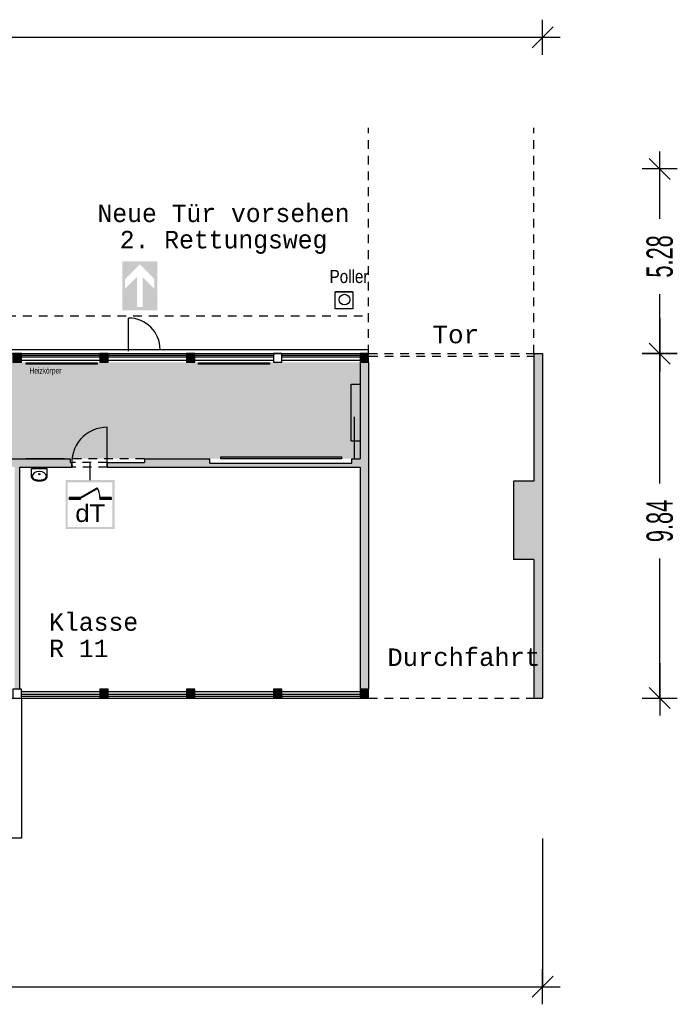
# Model space of a CAD drawing. Header units: metres. Extents: x -5 to 103, y -16 to 22.
# Tile 23 of 23: x 84 to 103, y -11 to 17. Entities that reach past the tile are written whole.
import ezdxf

# ---------------------------------------------------------------- set-up
doc = ezdxf.new("R2010")
doc.units = ezdxf.units.M
doc.header["$PDMODE"] = 65
for name, pattern in [('AUSGEZOGEN', [0]), ('LINIE_2', [0.45, 0.25, -0.2]), ('LINIE_9', [0.0003, 0, -0.0003])]:
    doc.linetypes.add(name, pattern=pattern)
for name, color, linetype, lineweight in [('XR$1$003ANVE1_ANSICHT_VERDECKT_1', 8, 'Continuous', 13), ('XR$1$003METX_RAUMBESCHRIFTUNG_ENT', 7, 'Continuous', 13), ('XR$1$003STTXT_BAUTEILBESCHRIFTUNG', 7, 'Continuous', 13), ('XR$1$003UZ013_BETON_STAHLBETON', 8, 'Continuous', 13), ('XR$1$003WN111_ALLGEMEIN', 7, 'Continuous', 13), ('XR$1$004FE2DD_ZWEIDIMENSIONAL', 4, 'Continuous', 13), ('XR$1$004FEGLA_GLAS', 4, 'Continuous', 13), ('XR$1$004TT111_ALLGEMEIN', 7, 'Continuous', 13), ('XR$1$004TT2DD_ZWEIDIMENSIONAL', 4, 'Continuous', 13), ('XR$1$004TTSYM_OEFFNUNGSSYMBOL', 4, 'Continuous', 13), ('XR$1$005BM999_SONSTIGES', 8, 'Continuous', 13), ('XR$1$005BMENT_ENTWURF', 8, 'Continuous', 13), ('XR$1$005BSENT_ENTWURF', 7, 'Continuous', 13), ('XR$2$STANDARD', 7, 'Continuous', 25)]:
    doc.layers.add(name, color=color, linetype=linetype, lineweight=lineweight)
doc.styles.add('ARIAL', font='ARIAL.TTF')
doc.styles.add('LUCIDACONSOLE', font='LUCON.TTF')
doc.dimstyles.new('_DIMSTYLE_2', dxfattribs={"dimtxt": 0.75, "dimasz": 1, "dimexe": 0, "dimexo": 1e-06, "dimgap": 0.375, "dimtad": 0, "dimrnd": 0.01, "dimzin": 4, "dimdsep": 46, "dimtxsty": 'Standard', "dimblk1": 'ALL_ML_STRICH', "dimblk2": 'ALL_ML_STRICH', "dimsah": 1, "dimcen": 0, "dimse1": 1, "dimse2": 1, "dimadec": 0, "dimazin": 0, "dimtfac": 1, "dimtdec": 0, "dimtix": 1, "dimtmove": 2, "dimatfit": 3, "dimfxl": 1, "dimtzin": 0, "dimlwd": 0, "dimlwe": 25, "dimarcsym": 0})
doc.dimstyles.new('_DIMSTYLE_3', dxfattribs={"dimtxt": 0.75, "dimasz": 1, "dimexe": 0, "dimexo": 1e-06, "dimgap": 0.375, "dimtad": 0, "dimrnd": 0.01, "dimzin": 4, "dimdsep": 46, "dimtxsty": 'Standard', "dimblk1": 'ALL_ML_STRICH', "dimblk2": 'ALL_ML_STRICH', "dimsah": 1, "dimcen": 0, "dimse1": 1, "dimse2": 1, "dimadec": 0, "dimazin": 0, "dimtfac": 1, "dimtdec": 0, "dimtix": 1, "dimtmove": 2, "dimatfit": 3, "dimfxl": 1, "dimtzin": 0, "dimlwd": 0, "dimlwe": 25, "dimarcsym": 0})
doc.dimstyles.new('_DIMSTYLE_4', dxfattribs={"dimtxt": 0.75, "dimasz": 1, "dimexe": 0, "dimexo": 0, "dimgap": 0.375, "dimtad": 0, "dimrnd": 0.01, "dimzin": 4, "dimdsep": 46, "dimtxsty": 'Standard', "dimblk1": 'ALL_ML_STRICH', "dimblk2": 'ALL_ML_STRICH', "dimsah": 1, "dimcen": 0, "dimadec": 0, "dimazin": 0, "dimtfac": 1, "dimtdec": 0, "dimtix": 1, "dimtmove": 2, "dimatfit": 3, "dimfxl": 1, "dimtzin": 0, "dimlwd": 0, "dimlwe": 25, "dimarcsym": 0})

# ---------------------------------------------------------------- blocks, each defined once
blk = doc.blocks.new('ALL_ML_STRICH')
at = {"color": 0, "linetype": 'ByBlock', "lineweight": -2}
for p, q in [((-0.3, -0.3), (0.3, 0.3)), ((0, -0.5), (0, 0.5)), ((-1, 0), (0.5, 0))]:
    blk.add_line(p, q, dxfattribs=at)
blk = doc.blocks.new('*D4')
at = {"layer": 'DEFPOINTS', "color": 0, "linetype": 'AUSGEZOGEN', "lineweight": 25}
for p in [(99.376, 7.264), (99.376, -2.581), (102.724, -2.581)]:
    blk.add_point(p, dxfattribs=at)
at = {"layer": 'XR$2$STANDARD', "color": 0, "linetype": 'AUSGEZOGEN', "lineweight": -2}
for p, q in [((102.724, 3.554), (102.724, 7.264)), ((102.724, -2.581), (102.724, 1.404))]:
    blk.add_line(p, q, dxfattribs=at)
at = {"layer": 'XR$2$STANDARD', "color": 0, "linetype": 'AUSGEZOGEN', "lineweight": 25}
for p, rotation in [((102.724, 7.264), 90), ((102.724, -2.581), -90.00000000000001)]:
    blk.add_blockref('ALL_ML_STRICH', p, dxfattribs=dict(at, rotation=rotation))
at = {"layer": 'XR$2$STANDARD', "color": 0, "linetype": 'AUSGEZOGEN', "lineweight": 25, "insert": (102.724, 2.479), "char_height": 0.75, "width": 1.86375, "attachment_point": 5, "rotation": 90}
blk.add_mtext('\\W0.62;\\A1;{9.84\\H0.495000;\\S^ ;}', dxfattribs=at)
blk = doc.blocks.new('*D5')
at = {"layer": 'DEFPOINTS', "color": 0, "linetype": 'AUSGEZOGEN', "lineweight": 25}
for p in [(64.238, 12.539), (99.376, 7.264), (102.724, 7.264)]:
    blk.add_point(p, dxfattribs=at)
at = {"layer": 'XR$2$STANDARD', "color": 0, "linetype": 'AUSGEZOGEN', "lineweight": -2}
for p, q in [((102.724, 11.114), (102.724, 12.539)), ((102.724, 7.264), (102.724, 8.964))]:
    blk.add_line(p, q, dxfattribs=at)
at = {"layer": 'XR$2$STANDARD', "color": 0, "linetype": 'AUSGEZOGEN', "lineweight": 25}
for p, rotation in [((102.724, 12.539), 90), ((102.724, 7.264), -90.00000000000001)]:
    blk.add_blockref('ALL_ML_STRICH', p, dxfattribs=dict(at, rotation=rotation))
at = {"layer": 'XR$2$STANDARD', "color": 0, "linetype": 'AUSGEZOGEN', "lineweight": 25, "insert": (102.724, 10.039), "char_height": 0.75, "width": 1.86375, "attachment_point": 5, "rotation": 90}
blk.add_mtext('\\W0.62;\\A1;{5.28\\H0.495000;\\S^ ;}', dxfattribs=at)
blk = doc.blocks.new('*D8')
at = {"layer": 'DEFPOINTS', "color": 0, "linetype": 'AUSGEZOGEN', "lineweight": 25}
for p in [(64.238, 16.304), (64.238, 12.539), (99.376, 7.264)]:
    blk.add_point(p, dxfattribs=at)
at = {"layer": 'XR$2$STANDARD', "color": 0, "linetype": 'AUSGEZOGEN', "lineweight": -2}
for p, q in [((64.238, 16.304), (80.62, 16.304)), ((83.213, 16.304), (99.376, 16.304))]:
    blk.add_line(p, q, dxfattribs=at)
at = {"layer": 'XR$2$STANDARD', "color": 0, "linetype": 'AUSGEZOGEN', "lineweight": 25, "rotation": 180}
blk.add_blockref('ALL_ML_STRICH', (64.238, 16.304), dxfattribs=at)
at = {"layer": 'XR$2$STANDARD', "color": 0, "linetype": 'AUSGEZOGEN', "lineweight": 25}
blk.add_blockref('ALL_ML_STRICH', (99.376, 16.304), dxfattribs=at)
at = {"layer": 'XR$2$STANDARD', "color": 0, "linetype": 'AUSGEZOGEN', "lineweight": 25, "insert": (81.917, 16.304), "char_height": 0.75, "width": 2.32969, "attachment_point": 5}
blk.add_mtext('\\W0.62;\\A1;{35.14\\H0.495000;\\S^ ;}', dxfattribs=at)
blk = doc.blocks.new('*D9')
at = {"layer": 'DEFPOINTS', "color": 0, "linetype": 'AUSGEZOGEN', "lineweight": 25}
for p in [(38.696, -2.581), (99.376, -2.581), (38.696, -10.833)]:
    blk.add_point(p, dxfattribs=at)
at = {"layer": 'XR$2$STANDARD', "color": 0, "linetype": 'AUSGEZOGEN', "lineweight": -2}
for p, q in [((38.696, -6.596), (38.696, -10.833)), ((99.376, -6.596), (99.376, -10.833)), ((38.696, -10.833), (67.848, -10.833)), ((70.442, -10.833), (99.376, -10.833))]:
    blk.add_line(p, q, dxfattribs=at)
at = {"layer": 'XR$2$STANDARD', "color": 0, "linetype": 'AUSGEZOGEN', "lineweight": 25, "rotation": 180}
blk.add_blockref('ALL_ML_STRICH', (38.696, -10.833), dxfattribs=at)
at = {"layer": 'XR$2$STANDARD', "color": 0, "linetype": 'AUSGEZOGEN', "lineweight": 25}
blk.add_blockref('ALL_ML_STRICH', (99.376, -10.833), dxfattribs=at)
at = {"layer": 'XR$2$STANDARD', "color": 0, "linetype": 'AUSGEZOGEN', "lineweight": 25, "insert": (69.145, -10.833), "char_height": 0.75, "width": 2.32969, "attachment_point": 5}
blk.add_mtext('\\W0.62;\\A1;{60.68\\H0.495000;\\S^ ;}', dxfattribs=at)

msp = doc.modelspace()

# ---------------------------------------------------------------- hatches: boundary and pattern name
at = {"layer": 'XR$1$004TT111_ALLGEMEIN', "linetype": 'AUSGEZOGEN', "lineweight": 25}
for points in [[(84.486, 7.264), (84.486, 7.014), (84.246, 7.014), (84.246, 7.264)], [(86.966, 7.264), (86.966, 7.014), (86.726, 7.014), (86.726, 7.264)], [(89.446, 7.264), (89.446, 7.014), (89.206, 7.014), (89.206, 7.264)], [(94.406, 7.264), (94.406, 7.014), (94.166, 7.014), (94.166, 7.264)], [(99.376, 7.264), (99.376, -2.581), (99.126, -2.581), (99.126, 1.374), (98.546, 1.374), (98.546, 3.614), (99.126, 3.614), (99.126, 7.264)], [(94.166, 4.259), (94.166, 7.014), (94.406, 7.014), (94.406, -2.331), (94.166, -2.331), (94.166, 4.019), (93.289, 4.019), (93.289, 4.134), (93.926, 4.134), (93.926, 4.259)], [(85.928, 4.149), (85.928, 4.019), (84.441, 4.019), (84.441, -2.331), (84.291, -2.331), (84.291, 4.019), (76.903, 4.019), (76.903, 4.149), (77.966, 4.149), (77.966, 4.259), (79.866, 4.259), (79.866, 4.134), (83.926, 4.134), (83.926, 4.259), (85.876, 4.259), (85.876, 4.149)], [(92.435, 4.134), (93.445, 4.134), (93.445, 4.019), (92.435, 4.019), (86.953, 4.019), (86.938, 4.019), (86.938, 4.149), (88.001, 4.149), (88.001, 4.259), (89.866, 4.259), (89.866, 4.134)], [(86.966, -2.331), (86.966, -2.581), (86.726, -2.581), (86.726, -2.331)], [(89.446, -2.331), (89.446, -2.581), (89.206, -2.581), (89.206, -2.331)], [(91.926, -2.331), (91.926, -2.581), (91.686, -2.581), (91.686, -2.331)], [(94.406, -2.331), (94.406, -2.581), (94.166, -2.581), (94.166, -2.331)]]:
    msp.add_hatch(color=0, dxfattribs=at).paths.add_polyline_path(points, flags=16)
at = {"layer": 'XR$2$STANDARD', "linetype": 'AUSGEZOGEN', "lineweight": 25, "true_color": 0x00c600}
for points in [[(87.789, 9.451), (87.449, 9.111), (87.449, 9.393), (87.869, 9.813), (87.869, 9.896), (87.369, 9.896), (87.369, 8.496), (87.869, 8.496), (87.869, 8.596), (87.789, 8.596)], [(88.369, 8.496), (88.369, 9.896), (87.869, 9.896), (87.869, 9.813), (88.289, 9.393), (88.289, 9.111), (87.949, 9.451), (87.949, 8.596), (87.869, 8.596), (87.869, 8.496)]]:
    msp.add_hatch(color=92, dxfattribs=at).paths.add_polyline_path(points)
at = {"layer": 'XR$2$STANDARD', "linetype": 'AUSGEZOGEN', "lineweight": 25, "true_color": 0xc4ffc4}
msp.add_hatch(color=254, dxfattribs=at).paths.add_polyline_path([(79.384, 7.014), (79.384, 4.259), (94.166, 4.259), (94.166, 7.014)])
at = {"layer": 'XR$2$STANDARD', "linetype": 'AUSGEZOGEN', "lineweight": 13}
h = msp.add_hatch(color=6, dxfattribs=at)
h.paths.add_polyline_path([(88.073, 6.854), (88.067, 6.854), (88.061, 6.854), (88.055, 6.854), (88.049, 6.853), (88.043, 6.853), (88.037, 6.852), (88.032, 6.852), (88.026, 6.851), (88.02, 6.85), (88.014, 6.849), (88.008, 6.848), (88.003, 6.847), (87.997, 6.845), (87.991, 6.844), (87.985, 6.843), (87.98, 6.841), (87.974, 6.839), (87.968, 6.838), (87.963, 6.836), (87.957, 6.834), (87.952, 6.832), (87.946, 6.83), (87.941, 6.827), (87.935, 6.825), (87.93, 6.822), (87.925, 6.82), (87.919, 6.817), (87.914, 6.815), (87.909, 6.812), (87.904, 6.809), (87.899, 6.806), (87.894, 6.803), (87.889, 6.8), (87.884, 6.796), (87.879, 6.793), (87.874, 6.79), (87.869, 6.786), (87.865, 6.782), (87.86, 6.779), (87.856, 6.775), (87.851, 6.771), (87.847, 6.767), (87.842, 6.763), (87.838, 6.759), (87.834, 6.755), (87.83, 6.751), (87.826, 6.747), (87.822, 6.742), (87.818, 6.738), (87.814, 6.733), (87.81, 6.729), (87.806, 6.724), (87.803, 6.72), (87.799, 6.715), (87.796, 6.71), (87.793, 6.705), (87.789, 6.7), (87.786, 6.695), (87.783, 6.69), (87.78, 6.685), (87.777, 6.68), (87.774, 6.675), (87.772, 6.67), (87.769, 6.664), (87.766, 6.659), (87.764, 6.654), (87.762, 6.648), (87.759, 6.643), (87.757, 6.637), (87.755, 6.632), (87.753, 6.626), (87.751, 6.621), (87.75, 6.615), (87.748, 6.609), (87.746, 6.604), (87.745, 6.598), (87.743, 6.592), (87.742, 6.586), (87.741, 6.581), (87.74, 6.575), (87.739, 6.569), (87.738, 6.563), (87.737, 6.557), (87.737, 6.551), (87.736, 6.546), (87.736, 6.54), (87.735, 6.534), (87.735, 6.528), (87.735, 6.522), (87.735, 6.516), (87.735, 6.51), (87.735, 6.504), (87.735, 6.498), (87.736, 6.493), (87.736, 6.487), (87.737, 6.481), (87.737, 6.475), (87.738, 6.469), (87.739, 6.463), (87.74, 6.457), (87.741, 6.452), (87.742, 6.446), (87.743, 6.44), (87.745, 6.434), (87.746, 6.429), (87.748, 6.423), (87.75, 6.417), (87.751, 6.412), (87.753, 6.406), (87.755, 6.401), (87.757, 6.395), (87.759, 6.389), (87.762, 6.384), (87.764, 6.379), (87.766, 6.373), (87.769, 6.368), (87.772, 6.363), (87.774, 6.357), (87.777, 6.352), (87.78, 6.347), (87.783, 6.342), (87.786, 6.337), (87.789, 6.332), (87.793, 6.327), (87.796, 6.322), (87.799, 6.317), (87.803, 6.313), (87.806, 6.308), (87.81, 6.303), (87.814, 6.299), (87.818, 6.294), (87.822, 6.29), (87.826, 6.286), (87.83, 6.281), (87.834, 6.277), (87.838, 6.273), (87.842, 6.269), (87.847, 6.265), (87.851, 6.261), (87.856, 6.257), (87.86, 6.253), (87.865, 6.25), (87.869, 6.246), (87.874, 6.243), (87.879, 6.239), (87.884, 6.236), (87.889, 6.233), (87.894, 6.229), (87.899, 6.226), (87.904, 6.223), (87.909, 6.22), (87.914, 6.218), (87.919, 6.215), (87.925, 6.212), (87.93, 6.21), (87.935, 6.207), (87.941, 6.205), (87.946, 6.203), (87.952, 6.201), (87.957, 6.198), (87.963, 6.197), (87.968, 6.195), (87.974, 6.193), (87.98, 6.191), (87.985, 6.19), (87.991, 6.188), (87.997, 6.187), (88.003, 6.185), (88.008, 6.184), (88.014, 6.183), (88.02, 6.182), (88.026, 6.181), (88.032, 6.181), (88.037, 6.18), (88.043, 6.179), (88.049, 6.179), (88.055, 6.179), (88.061, 6.178), (88.067, 6.178), (88.073, 6.178), (88.079, 6.178), (88.085, 6.178), (88.09, 6.179), (88.096, 6.179), (88.102, 6.179), (88.108, 6.18), (88.114, 6.181), (88.12, 6.181), (88.126, 6.182), (88.131, 6.183), (88.137, 6.184), (88.143, 6.185), (88.149, 6.187), (88.155, 6.188), (88.16, 6.19), (88.166, 6.191), (88.172, 6.193), (88.177, 6.195), (88.183, 6.197), (88.188, 6.198), (88.194, 6.201), (88.199, 6.203), (88.205, 6.205), (88.21, 6.207), (88.216, 6.21), (88.221, 6.212), (88.226, 6.215), (88.231, 6.218), (88.237, 6.22), (88.242, 6.223), (88.247, 6.226), (88.252, 6.229), (88.257, 6.233), (88.262, 6.236), (88.267, 6.239), (88.271, 6.243), (88.276, 6.246), (88.281, 6.25), (88.286, 6.253), (88.29, 6.257), (88.295, 6.261), (88.299, 6.265), (88.303, 6.269), (88.308, 6.273), (88.312, 6.277), (88.316, 6.281), (88.32, 6.286), (88.324, 6.29), (88.328, 6.294), (88.332, 6.299), (88.335, 6.303), (88.339, 6.308), (88.343, 6.313), (88.346, 6.317), (88.35, 6.322), (88.353, 6.327), (88.356, 6.332), (88.359, 6.337), (88.363, 6.342), (88.366, 6.347), (88.368, 6.352), (88.371, 6.357), (88.374, 6.363), (88.377, 6.368), (88.379, 6.373), (88.382, 6.379), (88.384, 6.384), (88.386, 6.389), (88.388, 6.395), (88.39, 6.401), (88.392, 6.406), (88.394, 6.412), (88.396, 6.417), (88.398, 6.423), (88.399, 6.429), (88.401, 6.434), (88.402, 6.44), (88.403, 6.446), (88.405, 6.452), (88.406, 6.457), (88.407, 6.463), (88.408, 6.469), (88.408, 6.475), (88.409, 6.481), (88.41, 6.487), (88.41, 6.493), (88.41, 6.498), (88.411, 6.504), (88.411, 6.51), (88.411, 6.516), (88.411, 6.522), (88.411, 6.528), (88.41, 6.534), (88.41, 6.54), (88.41, 6.546), (88.409, 6.551), (88.408, 6.557), (88.408, 6.563), (88.407, 6.569), (88.406, 6.575), (88.405, 6.581), (88.403, 6.586), (88.402, 6.592), (88.401, 6.598), (88.399, 6.604), (88.398, 6.609), (88.396, 6.615), (88.394, 6.621), (88.392, 6.626), (88.39, 6.632), (88.388, 6.637), (88.386, 6.643), (88.384, 6.648), (88.382, 6.654), (88.379, 6.659), (88.377, 6.664), (88.374, 6.67), (88.371, 6.675), (88.368, 6.68), (88.366, 6.685), (88.363, 6.69), (88.359, 6.695), (88.356, 6.7), (88.353, 6.705), (88.35, 6.71), (88.346, 6.715), (88.343, 6.72), (88.339, 6.724), (88.335, 6.729), (88.332, 6.733), (88.328, 6.738), (88.324, 6.742), (88.32, 6.747), (88.316, 6.751), (88.312, 6.755), (88.308, 6.759), (88.303, 6.763), (88.299, 6.767), (88.295, 6.771), (88.29, 6.775), (88.286, 6.779), (88.281, 6.782), (88.276, 6.786), (88.271, 6.79), (88.267, 6.793), (88.262, 6.796), (88.257, 6.8), (88.252, 6.803), (88.247, 6.806), (88.242, 6.809), (88.237, 6.812), (88.231, 6.815), (88.226, 6.817), (88.221, 6.82), (88.216, 6.822), (88.21, 6.825), (88.205, 6.827), (88.199, 6.83), (88.194, 6.832), (88.188, 6.834), (88.183, 6.836), (88.177, 6.838), (88.172, 6.839), (88.166, 6.841), (88.16, 6.843), (88.155, 6.844), (88.149, 6.845), (88.143, 6.847), (88.137, 6.848), (88.131, 6.849), (88.126, 6.85), (88.12, 6.851), (88.114, 6.852), (88.108, 6.852), (88.102, 6.853), (88.096, 6.853), (88.09, 6.854), (88.085, 6.854), (88.079, 6.854)])
h.paths.add_polyline_path([(88.068, 6.816), (88.073, 6.816), (88.078, 6.816), (88.083, 6.816), (88.088, 6.815), (88.094, 6.815), (88.099, 6.815), (88.104, 6.814), (88.109, 6.813), (88.114, 6.813), (88.12, 6.812), (88.125, 6.811), (88.13, 6.81), (88.135, 6.809), (88.14, 6.808), (88.145, 6.807), (88.15, 6.805), (88.155, 6.804), (88.16, 6.803), (88.165, 6.801), (88.17, 6.799), (88.175, 6.798), (88.18, 6.796), (88.185, 6.794), (88.19, 6.792), (88.195, 6.79), (88.199, 6.788), (88.204, 6.785), (88.209, 6.783), (88.213, 6.781), (88.218, 6.778), (88.223, 6.776), (88.227, 6.773), (88.232, 6.77), (88.236, 6.767), (88.24, 6.764), (88.245, 6.762), (88.249, 6.758), (88.253, 6.755), (88.257, 6.752), (88.261, 6.749), (88.265, 6.746), (88.269, 6.742), (88.273, 6.739), (88.277, 6.735), (88.281, 6.732), (88.285, 6.728), (88.288, 6.724), (88.292, 6.72), (88.295, 6.717), (88.299, 6.713), (88.302, 6.709), (88.306, 6.705), (88.309, 6.701), (88.312, 6.696), (88.315, 6.692), (88.318, 6.688), (88.321, 6.684), (88.324, 6.679), (88.327, 6.675), (88.33, 6.67), (88.332, 6.666), (88.335, 6.661), (88.337, 6.657), (88.34, 6.652), (88.342, 6.647), (88.344, 6.643), (88.346, 6.638), (88.349, 6.633), (88.351, 6.628), (88.352, 6.623), (88.354, 6.619), (88.356, 6.614), (88.358, 6.609), (88.359, 6.604), (88.361, 6.599), (88.362, 6.594), (88.363, 6.589), (88.365, 6.584), (88.366, 6.578), (88.367, 6.573), (88.368, 6.568), (88.369, 6.563), (88.369, 6.558), (88.37, 6.553), (88.371, 6.547), (88.371, 6.542), (88.372, 6.537), (88.372, 6.532), (88.372, 6.527), (88.372, 6.521), (88.372, 6.516), (88.372, 6.511), (88.372, 6.506), (88.372, 6.5), (88.372, 6.495), (88.371, 6.49), (88.371, 6.485), (88.37, 6.48), (88.369, 6.474), (88.369, 6.469), (88.368, 6.464), (88.367, 6.459), (88.366, 6.454), (88.365, 6.449), (88.363, 6.444), (88.362, 6.439), (88.361, 6.434), (88.359, 6.429), (88.358, 6.424), (88.356, 6.419), (88.354, 6.414), (88.352, 6.409), (88.351, 6.404), (88.349, 6.399), (88.346, 6.394), (88.344, 6.39), (88.342, 6.385), (88.34, 6.38), (88.337, 6.375), (88.335, 6.371), (88.332, 6.366), (88.33, 6.362), (88.327, 6.357), (88.324, 6.353), (88.321, 6.349), (88.318, 6.344), (88.315, 6.34), (88.312, 6.336), (88.309, 6.332), (88.306, 6.328), (88.302, 6.324), (88.299, 6.32), (88.295, 6.316), (88.292, 6.312), (88.288, 6.308), (88.285, 6.304), (88.281, 6.301), (88.277, 6.297), (88.273, 6.293), (88.269, 6.29), (88.265, 6.287), (88.261, 6.283), (88.257, 6.28), (88.253, 6.277), (88.249, 6.274), (88.245, 6.271), (88.24, 6.268), (88.236, 6.265), (88.232, 6.262), (88.227, 6.259), (88.223, 6.257), (88.218, 6.254), (88.213, 6.252), (88.209, 6.249), (88.204, 6.247), (88.199, 6.245), (88.195, 6.242), (88.19, 6.24), (88.185, 6.238), (88.18, 6.236), (88.175, 6.235), (88.17, 6.233), (88.165, 6.231), (88.16, 6.23), (88.155, 6.228), (88.15, 6.227), (88.145, 6.225), (88.14, 6.224), (88.135, 6.223), (88.13, 6.222), (88.125, 6.221), (88.12, 6.22), (88.114, 6.219), (88.109, 6.219), (88.104, 6.218), (88.099, 6.218), (88.094, 6.217), (88.088, 6.217), (88.083, 6.217), (88.078, 6.217), (88.073, 6.217), (88.068, 6.217), (88.062, 6.217), (88.057, 6.217), (88.052, 6.217), (88.047, 6.218), (88.041, 6.218), (88.036, 6.219), (88.031, 6.219), (88.026, 6.22), (88.021, 6.221), (88.016, 6.222), (88.011, 6.223), (88.005, 6.224), (88, 6.225), (87.995, 6.227), (87.99, 6.228), (87.985, 6.23), (87.98, 6.231), (87.975, 6.233), (87.97, 6.235), (87.965, 6.236), (87.961, 6.238), (87.956, 6.24), (87.951, 6.242), (87.946, 6.245), (87.941, 6.247), (87.937, 6.249), (87.932, 6.252), (87.928, 6.254), (87.923, 6.257), (87.918, 6.259), (87.914, 6.262), (87.91, 6.265), (87.905, 6.268), (87.901, 6.271), (87.897, 6.274), (87.892, 6.277), (87.888, 6.28), (87.884, 6.283), (87.88, 6.287), (87.876, 6.29), (87.872, 6.293), (87.868, 6.297), (87.865, 6.301), (87.861, 6.304), (87.857, 6.308), (87.854, 6.312), (87.85, 6.316), (87.847, 6.32), (87.843, 6.324), (87.84, 6.328), (87.837, 6.332), (87.834, 6.336), (87.83, 6.34), (87.827, 6.344), (87.824, 6.349), (87.822, 6.353), (87.819, 6.357), (87.816, 6.362), (87.813, 6.366), (87.811, 6.371), (87.808, 6.375), (87.806, 6.38), (87.804, 6.385), (87.801, 6.39), (87.799, 6.394), (87.797, 6.399), (87.795, 6.404), (87.793, 6.409), (87.791, 6.414), (87.79, 6.419), (87.788, 6.424), (87.786, 6.429), (87.785, 6.434), (87.783, 6.439), (87.782, 6.444), (87.781, 6.449), (87.78, 6.454), (87.779, 6.459), (87.778, 6.464), (87.777, 6.469), (87.776, 6.474), (87.775, 6.48), (87.775, 6.485), (87.774, 6.49), (87.774, 6.495), (87.774, 6.5), (87.773, 6.506), (87.773, 6.511), (87.773, 6.516), (87.773, 6.521), (87.773, 6.527), (87.774, 6.532), (87.774, 6.537), (87.774, 6.542), (87.775, 6.547), (87.775, 6.553), (87.776, 6.558), (87.777, 6.563), (87.778, 6.568), (87.779, 6.573), (87.78, 6.578), (87.781, 6.584), (87.782, 6.589), (87.783, 6.594), (87.785, 6.599), (87.786, 6.604), (87.788, 6.609), (87.79, 6.614), (87.791, 6.619), (87.793, 6.623), (87.795, 6.628), (87.797, 6.633), (87.799, 6.638), (87.801, 6.643), (87.804, 6.647), (87.806, 6.652), (87.808, 6.657), (87.811, 6.661), (87.813, 6.666), (87.816, 6.67), (87.819, 6.675), (87.822, 6.679), (87.824, 6.684), (87.827, 6.688), (87.83, 6.692), (87.834, 6.696), (87.837, 6.701), (87.84, 6.705), (87.843, 6.709), (87.847, 6.713), (87.85, 6.717), (87.854, 6.72), (87.857, 6.724), (87.861, 6.728), (87.865, 6.732), (87.868, 6.735), (87.872, 6.739), (87.876, 6.742), (87.88, 6.746), (87.884, 6.749), (87.888, 6.752), (87.892, 6.755), (87.897, 6.758), (87.901, 6.762), (87.905, 6.764), (87.91, 6.767), (87.914, 6.77), (87.918, 6.773), (87.923, 6.776), (87.928, 6.778), (87.932, 6.781), (87.937, 6.783), (87.941, 6.785), (87.946, 6.788), (87.951, 6.79), (87.956, 6.792), (87.961, 6.794), (87.965, 6.796), (87.97, 6.798), (87.975, 6.799), (87.98, 6.801), (87.985, 6.803), (87.99, 6.804), (87.995, 6.805), (88, 6.807), (88.005, 6.808), (88.011, 6.809), (88.016, 6.81), (88.021, 6.811), (88.026, 6.812), (88.031, 6.813), (88.036, 6.813), (88.041, 6.814), (88.047, 6.815), (88.052, 6.815), (88.057, 6.815), (88.062, 6.816)], flags=16)
msp.add_hatch(color=6, dxfattribs=at).paths.add_polyline_path([(87.834, 6.516), (88.01, 6.516), (88.01, 6.286), (88.136, 6.286), (88.136, 6.516), (88.312, 6.516), (88.073, 6.755)])
at = {"layer": 'XR$2$STANDARD', "linetype": 'LINIE_9', "lineweight": 140}
h = msp.add_hatch(color=0, dxfattribs=at)
h.paths.add_polyline_path([(87.148, 3.647), (85.748, 3.647), (85.748, 2.247), (87.148, 2.247)])
h.paths.add_polyline_path([(85.808, 3.587), (87.088, 3.587), (87.088, 2.307), (85.808, 2.307)], flags=16)
at = {"layer": 'XR$2$STANDARD', "linetype": 'AUSGEZOGEN', "lineweight": 140}
for points in [[(86.168, 3.147), (86.168, 3.122), (86.664, 3.408), (86.653, 3.427)], [(86.168, 3.097), (86.168, 3.147), (85.848, 3.147), (85.848, 3.097)], [(87.048, 3.097), (87.048, 3.147), (86.728, 3.147), (86.728, 3.097)]]:
    msp.add_hatch(color=0, dxfattribs=at).paths.add_polyline_path(points)

# ---------------------------------------------------------------- linework, layer by layer
at = {"layer": 'XR$1$003ANVE1_ANSICHT_VERDECKT_1', "color": 254, "linetype": 'AUSGEZOGEN', "lineweight": 25, "true_color": 0xf0f0b4}
for p, q in [((84.774, 3.977), (85.224, 3.977)), ((84.774, 3.745), (84.774, 3.977)), ((85.224, 3.745), (85.224, 3.977))]:
    msp.add_line(p, q, dxfattribs=at)
msp.add_lwpolyline([(84.774, 3.745), (84.774, 3.744), (84.774, 3.744), (84.774, 3.743), (84.774, 3.743), (84.774, 3.742), (84.774, 3.742), (84.774, 3.741), (84.774, 3.741), (84.774, 3.74), (84.774, 3.74), (84.774, 3.739), (84.774, 3.739), (84.774, 3.738), (84.775, 3.738), (84.775, 3.737), (84.775, 3.737), (84.775, 3.736), (84.775, 3.736), (84.775, 3.736), (84.775, 3.735), (84.775, 3.735), (84.775, 3.734), (84.775, 3.734), (84.775, 3.733), (84.775, 3.733), (84.775, 3.732), (84.775, 3.732), (84.776, 3.731), (84.776, 3.731), (84.776, 3.73), (84.776, 3.73), (84.776, 3.73), (84.776, 3.729), (84.776, 3.729), (84.776, 3.729), (84.776, 3.728), (84.776, 3.728), (84.776, 3.727), (84.777, 3.727), (84.777, 3.726), (84.777, 3.726), (84.777, 3.725), (84.777, 3.725), (84.777, 3.724), (84.777, 3.724), (84.778, 3.724), (84.778, 3.723), (84.778, 3.723), (84.778, 3.722), (84.778, 3.722), (84.778, 3.721), (84.778, 3.721), (84.779, 3.72), (84.779, 3.72), (84.779, 3.72), (84.779, 3.719), (84.779, 3.719), (84.779, 3.718), (84.78, 3.718), (84.78, 3.717), (84.78, 3.717), (84.78, 3.717), (84.78, 3.716), (84.78, 3.716), (84.781, 3.716), (84.781, 3.715), (84.781, 3.715), (84.781, 3.714), (84.781, 3.714), (84.782, 3.713), (84.782, 3.713), (84.782, 3.713), (84.782, 3.712), (84.782, 3.712), (84.783, 3.711), (84.783, 3.711), (84.783, 3.71), (84.783, 3.71), (84.784, 3.71), (84.784, 3.709), (84.784, 3.709), (84.784, 3.708), (84.784, 3.708), (84.785, 3.708), (84.785, 3.707), (84.785, 3.707), (84.785, 3.706), (84.786, 3.706), (84.786, 3.705), (84.786, 3.705), (84.787, 3.705), (84.787, 3.704), (84.787, 3.704), (84.787, 3.704), (84.787, 3.703), (84.788, 3.703), (84.788, 3.703), (84.788, 3.702), (84.788, 3.702), (84.789, 3.701), (84.789, 3.701), (84.789, 3.701), (84.79, 3.7), (84.79, 3.7), (84.79, 3.699), (84.79, 3.699), (84.791, 3.699), (84.791, 3.698), (84.791, 3.698), (84.792, 3.698), (84.792, 3.697), (84.792, 3.697), (84.792, 3.696), (84.793, 3.696), (84.793, 3.696), (84.793, 3.695), (84.794, 3.695), (84.794, 3.695), (84.794, 3.694), (84.795, 3.694), (84.795, 3.693), (84.795, 3.693), (84.796, 3.693), (84.796, 3.692), (84.796, 3.692), (84.797, 3.691), (84.798, 3.691), (84.798, 3.69), (84.799, 3.689), (84.8, 3.688), (84.8, 3.688), (84.801, 3.687), (84.802, 3.686), (84.802, 3.686), (84.803, 3.685), (84.804, 3.684), (84.805, 3.684), (84.805, 3.683), (84.806, 3.682), (84.807, 3.682), (84.808, 3.681), (84.809, 3.68), (84.809, 3.68), (84.81, 3.679), (84.811, 3.678), (84.812, 3.678), (84.812, 3.677), (84.813, 3.676), (84.814, 3.676), (84.815, 3.675), (84.816, 3.675), (84.817, 3.674), (84.817, 3.673), (84.818, 3.673), (84.819, 3.672), (84.819, 3.672), (84.82, 3.672), (84.821, 3.671), (84.822, 3.67), (84.823, 3.67), (84.824, 3.669), (84.825, 3.669), (84.825, 3.668), (84.826, 3.668), (84.827, 3.667), (84.828, 3.666), (84.829, 3.666), (84.83, 3.665), (84.831, 3.665), (84.832, 3.664), (84.833, 3.664), (84.834, 3.663), (84.835, 3.663), (84.836, 3.662), (84.837, 3.662), (84.838, 3.661), (84.839, 3.66), (84.84, 3.66), (84.841, 3.659), (84.842, 3.659), (84.843, 3.658), (84.844, 3.658), (84.845, 3.657), (84.846, 3.657), (84.847, 3.656), (84.847, 3.656), (84.848, 3.656), (84.849, 3.656), (84.85, 3.655), (84.851, 3.655), (84.852, 3.654), (84.853, 3.654), (84.854, 3.653), (84.855, 3.653), (84.856, 3.652), (84.858, 3.652), (84.859, 3.651), (84.86, 3.651), (84.861, 3.65), (84.862, 3.65), (84.863, 3.65), (84.864, 3.649), (84.865, 3.649), (84.866, 3.648), (84.868, 3.648), (84.869, 3.648), (84.87, 3.647), (84.871, 3.647), (84.872, 3.646), (84.873, 3.646), (84.874, 3.645), (84.876, 3.645), (84.877, 3.645), (84.878, 3.644), (84.879, 3.644), (84.88, 3.644), (84.881, 3.643), (84.882, 3.643), (84.883, 3.643), (84.884, 3.642), (84.885, 3.642), (84.886, 3.642), (84.888, 3.641), (84.889, 3.641), (84.89, 3.641), (84.891, 3.64), (84.892, 3.64), (84.894, 3.64), (84.895, 3.639), (84.896, 3.639), (84.897, 3.639), (84.899, 3.638), (84.9, 3.638), (84.901, 3.638), (84.902, 3.638), (84.904, 3.637), (84.905, 3.637), (84.906, 3.637), (84.907, 3.636), (84.909, 3.636), (84.91, 3.636), (84.911, 3.636), (84.913, 3.635), (84.914, 3.635), (84.915, 3.635), (84.916, 3.634), (84.918, 3.634), (84.918, 3.634), (84.919, 3.634), (84.92, 3.634), (84.922, 3.633), (84.923, 3.633), (84.924, 3.633), (84.926, 3.633), (84.927, 3.633), (84.928, 3.632), (84.93, 3.632), (84.931, 3.632), (84.932, 3.632), (84.933, 3.631), (84.935, 3.631), (84.936, 3.631), (84.937, 3.631), (84.939, 3.631), (84.94, 3.631), (84.942, 3.63), (84.943, 3.63), (84.944, 3.63), (84.946, 3.63), (84.947, 3.63), (84.948, 3.63), (84.95, 3.629), (84.951, 3.629), (84.952, 3.629), (84.954, 3.629), (84.955, 3.629), (84.956, 3.629), (84.958, 3.629), (84.959, 3.628), (84.96, 3.628), (84.962, 3.628), (84.964, 3.628), (84.966, 3.628), (84.968, 3.628), (84.97, 3.628), (84.972, 3.627), (84.974, 3.627), (84.977, 3.627), (84.979, 3.627), (84.981, 3.627), (84.983, 3.627), (84.985, 3.627), (84.987, 3.627), (84.989, 3.627), (84.991, 3.627), (84.993, 3.627), (84.995, 3.627), (84.998, 3.627), (85, 3.627), (85.002, 3.627), (85.004, 3.627), (85.006, 3.627), (85.008, 3.627), (85.01, 3.627), (85.012, 3.627), (85.014, 3.627), (85.017, 3.627), (85.019, 3.627), (85.021, 3.627), (85.022, 3.627), (85.023, 3.627), (85.025, 3.627), (85.027, 3.627), (85.029, 3.628), (85.031, 3.628), (85.033, 3.628), (85.035, 3.628), (85.037, 3.628), (85.04, 3.628), (85.042, 3.629), (85.044, 3.629), (85.046, 3.629), (85.048, 3.629), (85.05, 3.629), (85.052, 3.63), (85.054, 3.63), (85.056, 3.63), (85.058, 3.631), (85.06, 3.631), (85.062, 3.631), (85.064, 3.631), (85.066, 3.632), (85.068, 3.632), (85.07, 3.632), (85.072, 3.633), (85.074, 3.633), (85.076, 3.633), (85.078, 3.634), (85.08, 3.634), (85.082, 3.634), (85.083, 3.635), (85.084, 3.635), (85.086, 3.635), (85.088, 3.636), (85.09, 3.636), (85.092, 3.637), (85.094, 3.637), (85.096, 3.637), (85.098, 3.638), (85.099, 3.638), (85.101, 3.639), (85.103, 3.639), (85.105, 3.64), (85.107, 3.64), (85.109, 3.641), (85.111, 3.641), (85.112, 3.642), (85.114, 3.642), (85.116, 3.643), (85.118, 3.644), (85.12, 3.644), (85.121, 3.645), (85.123, 3.645), (85.125, 3.646), (85.127, 3.646), (85.129, 3.647), (85.13, 3.648), (85.132, 3.648), (85.134, 3.649), (85.135, 3.65), (85.137, 3.65), (85.138, 3.651), (85.138, 3.651), (85.14, 3.651), (85.141, 3.652), (85.142, 3.652), (85.143, 3.653), (85.144, 3.653), (85.146, 3.654), (85.147, 3.654), (85.148, 3.655), (85.149, 3.655), (85.15, 3.656), (85.152, 3.657), (85.153, 3.657), (85.154, 3.658), (85.155, 3.658), (85.156, 3.659), (85.157, 3.659), (85.159, 3.66), (85.16, 3.66), (85.161, 3.661), (85.162, 3.662), (85.163, 3.662), (85.164, 3.663), (85.165, 3.663), (85.166, 3.664), (85.167, 3.665), (85.168, 3.665), (85.169, 3.666), (85.171, 3.667), (85.172, 3.667), (85.172, 3.667), (85.172, 3.668), (85.173, 3.668), (85.174, 3.669), (85.175, 3.669), (85.176, 3.67), (85.177, 3.67), (85.177, 3.671), (85.178, 3.672), (85.179, 3.672), (85.18, 3.673), (85.181, 3.673), (85.182, 3.674), (85.182, 3.674), (85.183, 3.675), (85.184, 3.676), (85.185, 3.676), (85.185, 3.677), (85.186, 3.677), (85.187, 3.678), (85.188, 3.679), (85.189, 3.679), (85.189, 3.68), (85.19, 3.68), (85.191, 3.681), (85.191, 3.682), (85.192, 3.682), (85.193, 3.683), (85.194, 3.683), (85.194, 3.684), (85.195, 3.685), (85.195, 3.685), (85.196, 3.685), (85.196, 3.686), (85.197, 3.686), (85.197, 3.687), (85.198, 3.687), (85.198, 3.688), (85.199, 3.688), (85.199, 3.689), (85.2, 3.689), (85.2, 3.69), (85.201, 3.69), (85.201, 3.691), (85.202, 3.691), (85.202, 3.692), (85.203, 3.693), (85.203, 3.693), (85.204, 3.694), (85.204, 3.694), (85.205, 3.695), (85.205, 3.695), (85.205, 3.696), (85.206, 3.696), (85.206, 3.697), (85.207, 3.697), (85.207, 3.698), (85.208, 3.699), (85.208, 3.699), (85.209, 3.7), (85.209, 3.7), (85.209, 3.701), (85.21, 3.701), (85.21, 3.701), (85.21, 3.702), (85.211, 3.703), (85.211, 3.703), (85.211, 3.704), (85.212, 3.704), (85.212, 3.705), (85.213, 3.706), (85.213, 3.706), (85.213, 3.707), (85.214, 3.707), (85.214, 3.708), (85.214, 3.709), (85.215, 3.709), (85.215, 3.71), (85.215, 3.71), (85.216, 3.711), (85.216, 3.712), (85.216, 3.712), (85.217, 3.713), (85.217, 3.714), (85.217, 3.714), (85.218, 3.715), (85.218, 3.715), (85.218, 3.716), (85.218, 3.717), (85.219, 3.717), (85.219, 3.718), (85.219, 3.719), (85.219, 3.719), (85.219, 3.72), (85.22, 3.72), (85.22, 3.72), (85.22, 3.721), (85.22, 3.721), (85.22, 3.722), (85.22, 3.722), (85.221, 3.723), (85.221, 3.723), (85.221, 3.724), (85.221, 3.724), (85.221, 3.725), (85.221, 3.725), (85.222, 3.726), (85.222, 3.726), (85.222, 3.727), (85.222, 3.727), (85.222, 3.728), (85.222, 3.728), (85.222, 3.729), (85.223, 3.729), (85.223, 3.73), (85.223, 3.73), (85.223, 3.731), (85.223, 3.732), (85.223, 3.732), (85.223, 3.733), (85.223, 3.733), (85.223, 3.734), (85.223, 3.734), (85.223, 3.735), (85.224, 3.735), (85.224, 3.735), (85.224, 3.735), (85.224, 3.736), (85.224, 3.736), (85.224, 3.736), (85.224, 3.737), (85.224, 3.737), (85.224, 3.737), (85.224, 3.738), (85.224, 3.738), (85.224, 3.738), (85.224, 3.739), (85.224, 3.739), (85.224, 3.739), (85.224, 3.74), (85.224, 3.74), (85.224, 3.74), (85.224, 3.741), (85.224, 3.741), (85.224, 3.741), (85.224, 3.742), (85.224, 3.742), (85.224, 3.742), (85.224, 3.743), (85.224, 3.743), (85.224, 3.743), (85.224, 3.744), (85.224, 3.744), (85.224, 3.744), (85.224, 3.745)], dxfattribs=at)
msp.add_circle((84.998, 3.815), 0.0173, dxfattribs=at)
for ratio, start_param, end_param in [(0.753549, 3.141593, 6.283185), (0.470674, 0, 3.141593)]:
    msp.add_ellipse((84.999, 3.745), major_axis=(-0.202, 0), ratio=ratio, start_param=start_param, end_param=end_param, dxfattribs=at)
at = {"layer": 'XR$1$003METX_RAUMBESCHRIFTUNG_ENT', "color": 0, "linetype": 'AUSGEZOGEN', "lineweight": 25}
msp.add_line((86.938, 4.019), (86.938, 5.159), dxfattribs=at)
msp.add_arc((86.938, 4.149), 1.01, 90, 187.3952, dxfattribs=at)
at = {"layer": 'XR$1$003STTXT_BAUTEILBESCHRIFTUNG', "color": 1, "linetype": 'AUSGEZOGEN', "lineweight": 25}
for p, q in [((64.281, 7.384), (94.406, 7.384)), ((64.646, 7.264), (94.166, 7.264)), ((84.486, 7.074), (86.726, 7.074)), ((86.966, 7.074), (89.206, 7.074)), ((89.446, 7.074), (91.686, 7.074)), ((91.926, 7.074), (94.166, 7.074)), ((84.486, -2.391), (86.726, -2.391)), ((86.966, -2.391), (89.206, -2.391)), ((89.446, -2.391), (91.686, -2.391)), ((91.926, -2.391), (94.166, -2.391)), ((54.066, -2.581), (94.166, -2.581))]:
    msp.add_line(p, q, dxfattribs=at)
at = {"layer": 'XR$1$003UZ013_BETON_STAHLBETON', "color": 0, "linetype": 'AUSGEZOGEN', "lineweight": 25}
for p, q in [((84.486, 7.214), (86.726, 7.214)), ((86.726, 7.164), (84.486, 7.164)), ((86.966, 7.214), (89.206, 7.214)), ((89.206, 7.164), (86.966, 7.164)), ((89.446, 7.214), (91.686, 7.214)), ((91.686, 7.164), (89.446, 7.164)), ((91.926, 7.214), (94.166, 7.214)), ((94.166, 7.164), (91.926, 7.164)), ((86.726, -2.481), (84.486, -2.481)), ((84.486, -2.531), (86.726, -2.531)), ((89.206, -2.481), (86.966, -2.481)), ((86.966, -2.531), (89.206, -2.531)), ((91.686, -2.481), (89.446, -2.481)), ((89.446, -2.531), (91.686, -2.531)), ((94.166, -2.481), (91.926, -2.481)), ((91.926, -2.531), (94.166, -2.531))]:
    msp.add_line(p, q, dxfattribs=at)
for points in [[(93.446, 9.029), (93.958, 9.029), (93.702, 9.029), (93.574, 9.029), (93.446, 9.029)], [(93.446, 9.029), (93.955, 9.029), (93.955, 8.54), (93.446, 8.54), (93.446, 9.029)]]:
    msp.add_lwpolyline(points, close=True, dxfattribs=at)
msp.add_circle((93.716, 8.804), 0.152, dxfattribs=at)
at = {"layer": 'XR$1$003WN111_ALLGEMEIN', "color": 2, "linetype": 'AUSGEZOGEN', "lineweight": 25}
for p, q in [((99.126, 7.264), (99.376, 7.264)), ((99.126, 7.264), (99.126, 3.614)), ((99.376, 7.264), (99.376, -2.581)), ((94.166, 7.014), (94.166, 4.259)), ((94.406, 7.014), (94.406, -2.331)), ((83.926, 4.259), (85.876, 4.259)), ((85.876, 4.259), (85.876, 4.149)), ((88.001, 4.259), (88.001, 4.149)), ((88.001, 4.259), (89.866, 4.259)), ((89.866, 4.134), (89.866, 4.259)), ((93.926, 4.134), (93.926, 4.259)), ((93.926, 4.259), (94.166, 4.259)), ((84.441, -2.331), (84.441, 4.019)), ((84.441, 4.019), (85.937, 4.019)), ((85.876, 4.149), (85.928, 4.149)), ((85.928, 4.149), (85.928, 4.019)), ((85.928, 4.149), (85.928, 4.019)), ((86.938, 4.149), (88.001, 4.149)), ((86.938, 4.149), (86.938, 4.019)), ((86.938, 4.019), (94.166, 4.019)), ((89.866, 4.134), (93.926, 4.134)), ((94.166, 4.019), (94.166, -2.331)), ((99.126, 3.614), (98.546, 3.614)), ((98.546, 3.614), (98.546, 1.374)), ((99.126, 1.374), (98.546, 1.374)), ((99.126, 1.374), (99.126, -2.581)), ((99.126, -2.581), (99.376, -2.581))]:
    msp.add_line(p, q, dxfattribs=at)
at = {"layer": 'XR$1$003WN111_ALLGEMEIN', "color": 0, "linetype": 'AUSGEZOGEN', "lineweight": 25}
for p, q in [((84.486, -2.581), (84.486, -6.581)), ((84.486, -6.581), (54.29, -6.581))]:
    msp.add_line(p, q, dxfattribs=at)
at = {"layer": 'XR$1$003WN111_ALLGEMEIN', "color": 2, "linetype": 'AUSGEZOGEN', "lineweight": 25}
for points in [[(84.246, 7.264), (84.246, 7.014), (84.486, 7.014), (84.486, 7.264), (84.246, 7.264)], [(86.726, 7.264), (86.726, 7.014), (86.966, 7.014), (86.966, 7.264), (86.726, 7.264)], [(89.206, 7.264), (89.206, 7.014), (89.446, 7.014), (89.446, 7.264), (89.206, 7.264)], [(91.686, 7.264), (91.686, 7.014), (91.926, 7.014), (91.926, 7.264), (91.686, 7.264)], [(94.166, 7.264), (94.166, 7.014), (94.406, 7.014), (94.406, 7.264), (94.166, 7.264)], [(84.246, -2.331), (84.246, -2.581), (84.486, -2.581), (84.486, -2.331), (84.246, -2.331)], [(86.726, -2.331), (86.726, -2.581), (86.966, -2.581), (86.966, -2.331), (86.726, -2.331)], [(89.206, -2.331), (89.206, -2.581), (89.446, -2.581), (89.446, -2.331), (89.206, -2.331)], [(91.686, -2.331), (91.686, -2.581), (91.926, -2.581), (91.926, -2.331), (91.686, -2.331)], [(94.166, -2.331), (94.166, -2.581), (94.406, -2.581), (94.406, -2.331), (94.166, -2.331)]]:
    msp.add_lwpolyline(points, close=True, dxfattribs=at)
at = {"layer": 'XR$1$004FE2DD_ZWEIDIMENSIONAL', "color": 1, "linetype": 'AUSGEZOGEN', "lineweight": 25}
for p, q in [((93.996, 5.459), (93.996, 4.259)), ((85.928, 4.019), (85.928, 4.149)), ((85.928, 4.149), (85.928, 4.019)), ((86.938, 4.149), (86.938, 4.019))]:
    msp.add_line(p, q, dxfattribs=at)
at = {"layer": 'XR$1$004TT2DD_ZWEIDIMENSIONAL', "color": 0, "linetype": 'AUSGEZOGEN', "lineweight": 25}
for points in [[(84.622, 6.997), (86.651, 6.997), (86.651, 6.96), (84.622, 6.96), (84.622, 6.997)], [(89.547, 6.997), (91.577, 6.997), (91.577, 6.96), (89.547, 6.96), (89.547, 6.997)]]:
    msp.add_lwpolyline(points, close=True, dxfattribs=at)
at = {"layer": 'XR$1$004TTSYM_OEFFNUNGSSYMBOL', "color": 5, "linetype": 'AUSGEZOGEN', "lineweight": 25}
msp.add_line((84.616, 4.263), (85.716, 4.263), dxfattribs=at)
at = {"layer": 'XR$1$005BM999_SONSTIGES', "color": 1, "linetype": 'AUSGEZOGEN', "lineweight": 25}
msp.add_line((87.549, 7.329), (87.549, 8.279), dxfattribs=at)
msp.add_arc((87.549, 7.379), 0.9, 0, 90, dxfattribs=at)
at = {"layer": 'XR$1$005BMENT_ENTWURF', "color": 254, "linetype": 'LINIE_2', "lineweight": 25, "true_color": 0xf0f0b4}
for p, q in [((94.406, 7.264), (94.406, 13.713)), ((99.126, 7.264), (99.126, 13.713)), ((64.281, 8.339), (94.406, 8.339)), ((94.406, 7.264), (99.126, 7.264)), ((94.421, 7.188), (99.141, 7.188)), ((94.406, -2.581), (99.126, -2.581))]:
    msp.add_line(p, q, dxfattribs=at)
at = {"layer": 'XR$1$005BSENT_ENTWURF', "color": 3, "linetype": 'AUSGEZOGEN', "lineweight": 25}
for points in [[(93.903, 6.39), (94.166, 6.39), (94.166, 4.764), (93.903, 4.764), (93.903, 6.39)], [(90.186, 4.308), (93.629, 4.308), (93.629, 4.257), (90.186, 4.257), (90.186, 4.308)]]:
    msp.add_lwpolyline(points, close=True, dxfattribs=at)
at = {"layer": 'XR$2$STANDARD', "color": 0, "linetype": 'LINIE_2', "lineweight": 25}
for p, q in [((88.001, 4.259), (85.876, 4.259)), ((86.93, 4.149), (85.928, 4.149)), ((86.938, 4.019), (85.937, 4.019))]:
    msp.add_line(p, q, dxfattribs=at)
at = {"layer": 'XR$2$STANDARD', "color": 0, "linetype": 'AUSGEZOGEN', "lineweight": 25}
for p, q in [((85.928, 4.149), (85.928, 4.019)), ((86.448, 3.647), (86.448, 4.164)), ((86.938, 4.149), (86.938, 4.019))]:
    msp.add_line(p, q, dxfattribs=at)
at = {"layer": 'XR$2$STANDARD', "color": 1, "linetype": 'AUSGEZOGEN', "lineweight": 25}
for p, q in [((86.168, 3.147), (86.653, 3.427)), ((86.168, 3.122), (86.664, 3.408)), ((86.168, 3.147), (85.848, 3.147)), ((85.848, 3.147), (85.848, 3.097)), ((86.168, 3.097), (85.848, 3.097)), ((86.168, 3.147), (86.168, 3.097)), ((87.048, 3.147), (86.728, 3.147)), ((86.728, 3.147), (86.728, 3.097)), ((87.048, 3.097), (86.728, 3.097)), ((87.048, 3.147), (87.048, 3.097))]:
    msp.add_line(p, q, dxfattribs=at)
msp.add_arc((86.168, 3.147), 0.56, 0, 30, dxfattribs=at)

# ---------------------------------------------------------------- texts
at = {"layer": 'XR$1$004FEGLA_GLAS', "color": 0, "linetype": 'AUSGEZOGEN', "lineweight": 25, "insert": (85.28, -0.158), "char_height": 0.5, "width": 3.16202, "attachment_point": 1, "line_spacing_factor": 0.903614, "style": 'LUCIDACONSOLE'}
msp.add_mtext('{\\fLucida Console|i0|b0;\\H0.500000;\\W1.000000;\\C7;Klasse}\\P{\\fLucida Console|i0|b0;\\H0.500000;\\W1.000000;\\C7;R 11}\\P', dxfattribs=at)
at = {"layer": 'XR$1$004FEGLA_GLAS', "color": 0, "linetype": 'AUSGEZOGEN', "lineweight": 25, "insert": (94.944, -1.671), "char_height": 0.5, "width": 5.08999, "attachment_point": 7, "style": 'LUCIDACONSOLE'}
msp.add_mtext('\\W1.03;Durchfahrt', dxfattribs=at)
at = {"layer": 'XR$1$004TT2DD_ZWEIDIMENSIONAL', "color": 0, "linetype": 'AUSGEZOGEN', "lineweight": 25}
for s, insert, char_height, width, attachment_point, style in [('\\W0.83;Poller', (93.29, 9.654), 0.375, 1.23522, 1, 'ARIAL'), ('\\W1.05;Tor', (96.23, 7.55), 0.5, 1.71173, 7, 'LUCIDACONSOLE')]:
    msp.add_mtext(s, dxfattribs=dict(at, insert=insert, char_height=char_height, width=width, attachment_point=attachment_point, style=style))
at = {"layer": 'XR$1$004TT2DD_ZWEIDIMENSIONAL', "color": 204, "linetype": 'AUSGEZOGEN', "lineweight": 13, "true_color": 0x821eb4, "insert": (84.719, 6.643), "char_height": 0.166, "width": 1.10049, "attachment_point": 7}
msp.add_mtext('\\W0.68;Heizkörper', dxfattribs=at)
at = {"layer": 'XR$2$STANDARD', "color": 0, "linetype": 'AUSGEZOGEN', "lineweight": 70, "insert": (90.262, 11.522), "char_height": 0.5, "width": 8.47181, "attachment_point": 2, "line_spacing_factor": 0.903614, "style": 'LUCIDACONSOLE'}
msp.add_mtext('{\\fLucida Console|i0|b0;\\H0.500000;\\W1.000000;\\C7;Neue Tür vorsehen}\\P{\\fLucida Console|i0|b0;\\H0.500000;\\W1.000000;\\C7;2. Rettungsweg}\\P', dxfattribs=at)
at = {"layer": 'XR$2$STANDARD', "color": 0, "linetype": 'AUSGEZOGEN', "lineweight": 25, "insert": (86.027, 2.443), "char_height": 0.5, "width": 1.07943, "attachment_point": 7, "style": 'ARIAL'}
msp.add_mtext('\\W1.05;dT', dxfattribs=at)

# ---------------------------------------------------------------- dimensions: what is measured, and where the dimension line sits
at = {"layer": 'XR$2$STANDARD', "color": 0, "linetype": 'AUSGEZOGEN', "lineweight": 25}
for base, p1, p2, dimstyle, picture, middle in [((99.376, 16.304), (64.238, 12.539), (99.376, 7.264), '_DIMSTYLE_3', '*D8', (81.917, 16.304)), ((99.376, -10.833), (38.696, -6.596), (99.376, -6.596), '_DIMSTYLE_4', '*D9', (69.145, -10.833))]:
    dim = msp.add_linear_dim(base=base, p1=p1, p2=p2, dimstyle=dimstyle, override={"dimpost": '<>', "dimclrd": 0, "dimclre": 0, "dimclrt": 0, "dimlwd": 0, "dimlwe": 25}, dxfattribs=at)
    dim.commit()
    dim.dimension.update_dxf_attribs({"geometry": picture, "text_midpoint": middle})
for base, p1, p2, dimstyle, picture, middle in [((102.723838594, 12.538510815), (99.375977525, 7.263510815), (64.238477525, 12.538510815), '_DIMSTYLE_3', '*D5', (102.723838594, 10.038510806)), ((102.723838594, 7.263510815), (99.375977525, -2.581489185), (99.375977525, 7.263510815), '_DIMSTYLE_2', '*D4', (102.723838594, 2.478510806))]:
    dim = msp.add_linear_dim(base=base, p1=p1, p2=p2, angle=90, dimstyle=dimstyle, override={"dimpost": '<>', "dimclrd": 0, "dimclre": 0, "dimclrt": 0, "dimlwd": 0, "dimlwe": 25}, dxfattribs=at)
    dim.commit()
    dim.dimension.update_dxf_attribs({"geometry": picture, "text_midpoint": middle})

doc.saveas('drawing.dxf')
